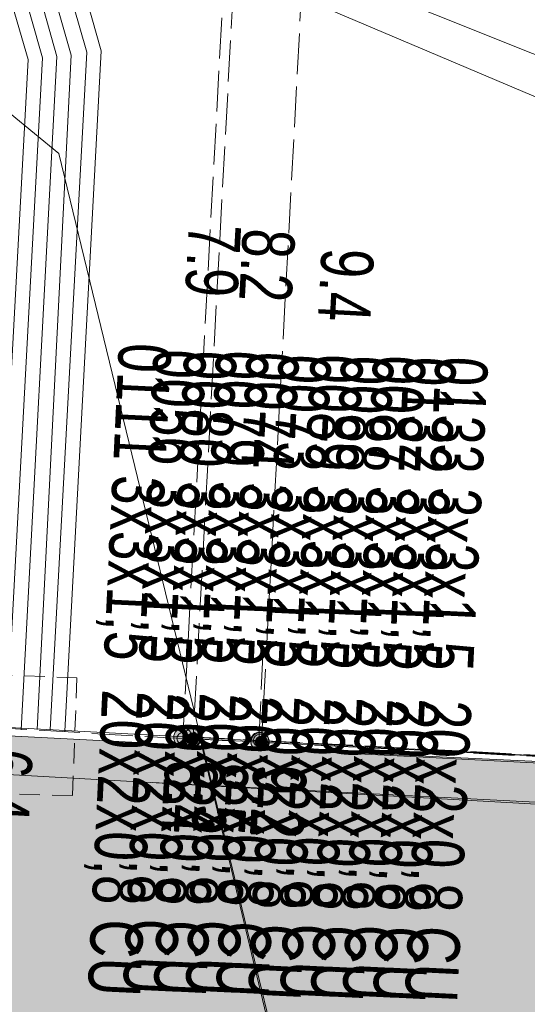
# Model space of a CAD drawing. Header units: metres. Extents: x -740 to 758, y -633 to 854.
# Tile 235 of 256: x -382 to -377, y 268 to 278. Entities that reach past the tile are written whole.
import ezdxf

# ---------------------------------------------------------------- set-up
doc = ezdxf.new("R2010")
doc.units = ezdxf.units.M
doc.header["$MEASUREMENT"] = 0
doc.linetypes.add('208_125', pattern=[0.3328, 0.208, -0.1248])
doc.linetypes.add('416_125', pattern=[0.5408, 0.416, -0.1248])
for name, color, linetype in [('Grundkarte.LOVION', 7, 'Continuous'), ('Strom.LOVION', 7, 'Continuous'), ('StromBemass.LOVION', 7, 'Continuous'), ('Telko.LOVION', 7, 'Continuous')]:
    doc.layers.add(name, color=color, linetype=linetype)
doc.styles.add('ERSTELLTER_STIL_1', font='arial.ttf')

msp = doc.modelspace()

# ---------------------------------------------------------------- hatches: boundary and pattern name
at = {"layer": 'Grundkarte.LOVION', "linetype": 'Continuous', "lineweight": 18}
for points in [[(-388.972, 271.402), (-389.271, 265.993), (-387.076, 265.912), (-387.085, 265.705), (-375.982, 265.194), (-375.961, 265.285), (-374.922, 265.239), (-373.76, 266.653), (-373.526, 270.607)], [(-380.516, 270.967), (-384.953, 265.568), (-375.992, 265.202), (-376.003, 265.32), (-373.866, 265.233), (-373.568, 270.641)]]:
    msp.add_hatch(color=254, dxfattribs=at).paths.add_polyline_path(points)
at = {"layer": 'StromBemass.LOVION', "linetype": 'Continuous', "lineweight": 13}
for points in [[(-380.455, 270.983), (-380.448, 270.993), (-380.442, 271.003), (-380.438, 271.014), (-380.435, 271.026), (-380.433, 271.037), (-380.433, 271.049), (-380.435, 271.061), (-380.438, 271.072), (-380.442, 271.083), (-380.448, 271.093), (-380.455, 271.103), (-380.463, 271.111), (-380.472, 271.119), (-380.482, 271.125), (-380.493, 271.13), (-380.504, 271.134), (-380.516, 271.136), (-380.527, 271.137), (-380.539, 271.136), (-380.551, 271.134), (-380.562, 271.13), (-380.573, 271.125), (-380.582, 271.119), (-380.592, 271.111), (-380.6, 271.102), (-380.606, 271.093), (-380.612, 271.083), (-380.616, 271.072), (-380.619, 271.06), (-380.621, 271.048), (-380.621, 271.037), (-380.619, 271.025), (-380.616, 271.014), (-380.612, 271.003), (-380.606, 270.992), (-380.599, 270.983), (-380.591, 270.974), (-380.582, 270.967), (-380.572, 270.96), (-380.561, 270.956), (-380.55, 270.952), (-380.539, 270.95), (-380.527, 270.949), (-380.515, 270.95), (-380.503, 270.952), (-380.492, 270.956), (-380.482, 270.961), (-380.472, 270.967), (-380.463, 270.975)], [(-380.475, 270.991), (-380.47, 270.997), (-380.467, 271.004), (-380.464, 271.012), (-380.462, 271.02), (-380.461, 271.028), (-380.461, 271.036), (-380.462, 271.044), (-380.464, 271.051), (-380.467, 271.059), (-380.471, 271.066), (-380.475, 271.072), (-380.481, 271.078), (-380.487, 271.083), (-380.494, 271.088), (-380.501, 271.091), (-380.509, 271.093), (-380.517, 271.095), (-380.525, 271.095), (-380.533, 271.095), (-380.541, 271.093), (-380.548, 271.091), (-380.556, 271.087), (-380.562, 271.083), (-380.569, 271.078), (-380.574, 271.072), (-380.579, 271.066), (-380.583, 271.058), (-380.585, 271.051), (-380.587, 271.043), (-380.588, 271.035), (-380.588, 271.027), (-380.587, 271.019), (-380.585, 271.011), (-380.582, 271.004), (-380.578, 270.997), (-380.574, 270.99), (-380.568, 270.985), (-380.562, 270.979), (-380.555, 270.975), (-380.548, 270.972), (-380.54, 270.969), (-380.532, 270.968), (-380.524, 270.967), (-380.516, 270.968), (-380.508, 270.969), (-380.501, 270.972), (-380.494, 270.975), (-380.487, 270.98), (-380.481, 270.985)], [(-380.475, 270.991), (-380.47, 270.997), (-380.467, 271.004), (-380.464, 271.012), (-380.462, 271.02), (-380.461, 271.028), (-380.461, 271.036), (-380.462, 271.044), (-380.464, 271.051), (-380.467, 271.059), (-380.471, 271.066), (-380.475, 271.072), (-380.481, 271.078), (-380.487, 271.083), (-380.494, 271.088), (-380.501, 271.091), (-380.509, 271.093), (-380.517, 271.095), (-380.525, 271.095), (-380.533, 271.095), (-380.541, 271.093), (-380.548, 271.091), (-380.556, 271.087), (-380.562, 271.083), (-380.569, 271.078), (-380.574, 271.072), (-380.579, 271.066), (-380.583, 271.058), (-380.585, 271.051), (-380.587, 271.043), (-380.588, 271.035), (-380.588, 271.027), (-380.587, 271.019), (-380.585, 271.011), (-380.582, 271.004), (-380.578, 270.997), (-380.574, 270.99), (-380.568, 270.985), (-380.562, 270.979), (-380.555, 270.975), (-380.548, 270.972), (-380.54, 270.969), (-380.532, 270.968), (-380.524, 270.967), (-380.516, 270.968), (-380.508, 270.969), (-380.501, 270.972), (-380.494, 270.975), (-380.487, 270.98), (-380.481, 270.985)], [(-380.359, 270.981), (-380.352, 270.99), (-380.346, 271), (-380.342, 271.011), (-380.339, 271.022), (-380.338, 271.034), (-380.338, 271.045), (-380.339, 271.057), (-380.342, 271.068), (-380.347, 271.079), (-380.352, 271.089), (-380.359, 271.098), (-380.367, 271.107), (-380.376, 271.114), (-380.386, 271.12), (-380.396, 271.125), (-380.407, 271.129), (-380.419, 271.131), (-380.43, 271.131), (-380.442, 271.131), (-380.453, 271.128), (-380.464, 271.125), (-380.475, 271.12), (-380.484, 271.114), (-380.493, 271.106), (-380.501, 271.098), (-380.508, 271.088), (-380.513, 271.078), (-380.518, 271.067), (-380.521, 271.056), (-380.522, 271.045), (-380.522, 271.033), (-380.52, 271.022), (-380.518, 271.01), (-380.513, 271), (-380.508, 270.99), (-380.501, 270.98), (-380.493, 270.972), (-380.484, 270.964), (-380.474, 270.958), (-380.464, 270.953), (-380.453, 270.95), (-380.441, 270.948), (-380.43, 270.947), (-380.418, 270.948), (-380.407, 270.95), (-380.396, 270.954), (-380.385, 270.958), (-380.375, 270.965), (-380.366, 270.972)], [(-380.397, 271.111), (-380.502, 270.983), (-380.47, 270.956), (-380.382, 270.965), (-380.356, 270.997), (-380.367, 271.114)], [(-380.489, 270.999), (-380.457, 270.973), (-380.444, 270.989), (-380.428, 270.975), (-380.375, 271.04), (-380.391, 271.053), (-380.378, 271.069), (-380.41, 271.095)], [(-380.489, 270.999), (-380.457, 270.973), (-380.444, 270.989), (-380.428, 270.975), (-380.375, 271.04), (-380.391, 271.053), (-380.378, 271.069), (-380.41, 271.095)], [(-380.379, 270.987), (-380.374, 270.993), (-380.371, 271), (-380.368, 271.007), (-380.366, 271.015), (-380.365, 271.022), (-380.365, 271.03), (-380.366, 271.038), (-380.368, 271.045), (-380.371, 271.053), (-380.375, 271.059), (-380.379, 271.066), (-380.384, 271.071), (-380.39, 271.076), (-380.397, 271.08), (-380.404, 271.084), (-380.411, 271.086), (-380.419, 271.087), (-380.427, 271.088), (-380.435, 271.087), (-380.442, 271.086), (-380.45, 271.083), (-380.457, 271.08), (-380.463, 271.076), (-380.469, 271.071), (-380.474, 271.065), (-380.479, 271.059), (-380.483, 271.052), (-380.485, 271.045), (-380.487, 271.038), (-380.488, 271.03), (-380.488, 271.022), (-380.487, 271.014), (-380.485, 271.007), (-380.482, 271), (-380.479, 270.993), (-380.474, 270.987), (-380.469, 270.981), (-380.463, 270.976), (-380.456, 270.972), (-380.449, 270.969), (-380.442, 270.966), (-380.434, 270.965), (-380.426, 270.964), (-380.419, 270.965), (-380.411, 270.966), (-380.404, 270.969), (-380.397, 270.972), (-380.39, 270.976), (-380.384, 270.981)], [(-380.379, 270.987), (-380.374, 270.993), (-380.371, 271), (-380.368, 271.007), (-380.366, 271.015), (-380.365, 271.022), (-380.365, 271.03), (-380.366, 271.038), (-380.368, 271.045), (-380.371, 271.053), (-380.375, 271.059), (-380.379, 271.066), (-380.384, 271.071), (-380.39, 271.076), (-380.397, 271.08), (-380.404, 271.084), (-380.411, 271.086), (-380.419, 271.087), (-380.427, 271.088), (-380.435, 271.087), (-380.442, 271.086), (-380.45, 271.083), (-380.457, 271.08), (-380.463, 271.076), (-380.469, 271.071), (-380.474, 271.065), (-380.479, 271.059), (-380.483, 271.052), (-380.485, 271.045), (-380.487, 271.038), (-380.488, 271.03), (-380.488, 271.022), (-380.487, 271.014), (-380.485, 271.007), (-380.482, 271), (-380.479, 270.993), (-380.474, 270.987), (-380.469, 270.981), (-380.463, 270.976), (-380.456, 270.972), (-380.449, 270.969), (-380.442, 270.966), (-380.434, 270.965), (-380.426, 270.964), (-380.419, 270.965), (-380.411, 270.966), (-380.404, 270.969), (-380.397, 270.972), (-380.39, 270.976), (-380.384, 270.981)], [(-379.673, 270.945), (-379.666, 270.955), (-379.661, 270.965), (-379.657, 270.976), (-379.654, 270.987), (-379.652, 270.999), (-379.652, 271.01), (-379.654, 271.022), (-379.657, 271.033), (-379.661, 271.044), (-379.667, 271.054), (-379.674, 271.063), (-379.681, 271.072), (-379.69, 271.079), (-379.7, 271.085), (-379.711, 271.09), (-379.722, 271.094), (-379.733, 271.096), (-379.745, 271.097), (-379.757, 271.096), (-379.768, 271.094), (-379.779, 271.09), (-379.79, 271.085), (-379.799, 271.079), (-379.808, 271.071), (-379.816, 271.063), (-379.823, 271.053), (-379.829, 271.043), (-379.833, 271.032), (-379.836, 271.021), (-379.837, 271.01), (-379.837, 270.998), (-379.836, 270.986), (-379.833, 270.975), (-379.828, 270.964), (-379.823, 270.954), (-379.816, 270.945), (-379.808, 270.936), (-379.799, 270.929), (-379.789, 270.923), (-379.778, 270.918), (-379.767, 270.914), (-379.756, 270.912), (-379.744, 270.911), (-379.733, 270.912), (-379.721, 270.914), (-379.71, 270.918), (-379.7, 270.923), (-379.69, 270.929), (-379.681, 270.937)], [(-379.668, 270.937), (-379.661, 270.947), (-379.656, 270.957), (-379.651, 270.968), (-379.648, 270.979), (-379.647, 270.991), (-379.647, 271.003), (-379.648, 271.014), (-379.651, 271.026), (-379.656, 271.036), (-379.661, 271.047), (-379.668, 271.056), (-379.676, 271.065), (-379.685, 271.072), (-379.695, 271.078), (-379.706, 271.083), (-379.717, 271.087), (-379.729, 271.089), (-379.74, 271.09), (-379.752, 271.089), (-379.764, 271.087), (-379.775, 271.083), (-379.785, 271.078), (-379.795, 271.072), (-379.804, 271.064), (-379.812, 271.056), (-379.819, 271.046), (-379.825, 271.036), (-379.829, 271.025), (-379.832, 271.014), (-379.833, 271.002), (-379.833, 270.99), (-379.832, 270.979), (-379.829, 270.967), (-379.824, 270.956), (-379.819, 270.946), (-379.812, 270.937), (-379.804, 270.928), (-379.795, 270.921), (-379.785, 270.914), (-379.774, 270.909), (-379.763, 270.906), (-379.752, 270.904), (-379.74, 270.903), (-379.728, 270.904), (-379.717, 270.906), (-379.705, 270.91), (-379.695, 270.915), (-379.685, 270.921), (-379.676, 270.929)], [(-379.698, 270.97), (-379.693, 270.976), (-379.689, 270.983), (-379.686, 270.99), (-379.684, 270.998), (-379.683, 271.006), (-379.683, 271.014), (-379.684, 271.022), (-379.686, 271.029), (-379.689, 271.036), (-379.693, 271.043), (-379.698, 271.05), (-379.703, 271.055), (-379.709, 271.06), (-379.716, 271.065), (-379.723, 271.068), (-379.731, 271.07), (-379.738, 271.072), (-379.746, 271.072), (-379.754, 271.072), (-379.762, 271.07), (-379.769, 271.068), (-379.776, 271.064), (-379.783, 271.06), (-379.789, 271.055), (-379.795, 271.049), (-379.799, 271.043), (-379.803, 271.036), (-379.806, 271.029), (-379.808, 271.021), (-379.809, 271.013), (-379.809, 271.005), (-379.808, 270.998), (-379.806, 270.99), (-379.803, 270.983), (-379.799, 270.976), (-379.794, 270.969), (-379.789, 270.964), (-379.783, 270.959), (-379.776, 270.954), (-379.769, 270.951), (-379.761, 270.949), (-379.754, 270.947), (-379.746, 270.947), (-379.738, 270.947), (-379.73, 270.949), (-379.723, 270.951), (-379.716, 270.955), (-379.709, 270.959), (-379.703, 270.964)], [(-379.698, 270.97), (-379.693, 270.976), (-379.689, 270.983), (-379.686, 270.99), (-379.684, 270.998), (-379.683, 271.006), (-379.683, 271.014), (-379.684, 271.022), (-379.686, 271.029), (-379.689, 271.036), (-379.693, 271.043), (-379.698, 271.05), (-379.703, 271.055), (-379.709, 271.06), (-379.716, 271.065), (-379.723, 271.068), (-379.731, 271.07), (-379.738, 271.072), (-379.746, 271.072), (-379.754, 271.072), (-379.762, 271.07), (-379.769, 271.068), (-379.776, 271.064), (-379.783, 271.06), (-379.789, 271.055), (-379.795, 271.049), (-379.799, 271.043), (-379.803, 271.036), (-379.806, 271.029), (-379.808, 271.021), (-379.809, 271.013), (-379.809, 271.005), (-379.808, 270.998), (-379.806, 270.99), (-379.803, 270.983), (-379.799, 270.976), (-379.794, 270.969), (-379.789, 270.964), (-379.783, 270.959), (-379.776, 270.954), (-379.769, 270.951), (-379.761, 270.949), (-379.754, 270.947), (-379.746, 270.947), (-379.738, 270.947), (-379.73, 270.949), (-379.723, 270.951), (-379.716, 270.955), (-379.709, 270.959), (-379.703, 270.964)], [(-379.678, 270.953), (-379.673, 270.96), (-379.669, 270.967), (-379.667, 270.974), (-379.665, 270.982), (-379.664, 270.989), (-379.664, 270.997), (-379.665, 271.005), (-379.667, 271.012), (-379.67, 271.02), (-379.673, 271.027), (-379.678, 271.033), (-379.683, 271.039), (-379.689, 271.043), (-379.696, 271.048), (-379.703, 271.051), (-379.711, 271.053), (-379.718, 271.055), (-379.726, 271.055), (-379.734, 271.055), (-379.742, 271.053), (-379.749, 271.051), (-379.756, 271.047), (-379.763, 271.043), (-379.769, 271.038), (-379.774, 271.033), (-379.779, 271.026), (-379.782, 271.019), (-379.785, 271.012), (-379.787, 271.004), (-379.788, 270.997), (-379.788, 270.989), (-379.787, 270.981), (-379.785, 270.974), (-379.782, 270.966), (-379.778, 270.959), (-379.774, 270.953), (-379.768, 270.947), (-379.762, 270.943), (-379.756, 270.938), (-379.749, 270.935), (-379.741, 270.933), (-379.733, 270.931), (-379.726, 270.931), (-379.718, 270.931), (-379.71, 270.933), (-379.703, 270.935), (-379.696, 270.939), (-379.689, 270.943), (-379.683, 270.948)], [(-379.678, 270.953), (-379.673, 270.96), (-379.669, 270.967), (-379.667, 270.974), (-379.665, 270.982), (-379.664, 270.989), (-379.664, 270.997), (-379.665, 271.005), (-379.667, 271.012), (-379.67, 271.02), (-379.673, 271.027), (-379.678, 271.033), (-379.683, 271.039), (-379.689, 271.043), (-379.696, 271.048), (-379.703, 271.051), (-379.711, 271.053), (-379.718, 271.055), (-379.726, 271.055), (-379.734, 271.055), (-379.742, 271.053), (-379.749, 271.051), (-379.756, 271.047), (-379.763, 271.043), (-379.769, 271.038), (-379.774, 271.033), (-379.779, 271.026), (-379.782, 271.019), (-379.785, 271.012), (-379.787, 271.004), (-379.788, 270.997), (-379.788, 270.989), (-379.787, 270.981), (-379.785, 270.974), (-379.782, 270.966), (-379.778, 270.959), (-379.774, 270.953), (-379.768, 270.947), (-379.762, 270.943), (-379.756, 270.938), (-379.749, 270.935), (-379.741, 270.933), (-379.733, 270.931), (-379.726, 270.931), (-379.718, 270.931), (-379.71, 270.933), (-379.703, 270.935), (-379.696, 270.939), (-379.689, 270.943), (-379.683, 270.948)]]:
    msp.add_hatch(color=7, dxfattribs=at).paths.add_polyline_path(points)

# ---------------------------------------------------------------- linework, layer by layer
at = {"layer": 'Grundkarte.LOVION', "color": 8, "linetype": 'Continuous', "lineweight": 18}
for points in [[(-358.441, 273.125), (-369.032, 276.552), (-374.493, 278.294), (-369.032, 276.552), (-369.723, 270.012), (-380.833, 270.581), (-369.723, 270.012), (-353.589, 269.137)], [(-370.986, 270.027), (-394.613, 271.353), (-396.476, 239.014)], [(-396.476, 239.014), (-394.613, 271.353), (-370.986, 270.027)], [(-374.922, 265.239), (-375.961, 265.285), (-375.982, 265.194), (-387.085, 265.705), (-387.076, 265.912), (-389.271, 265.993), (-388.972, 271.402), (-373.526, 270.607), (-373.76, 266.653)], [(-380.516, 270.967), (-373.568, 270.641), (-373.866, 265.233), (-376.003, 265.32), (-375.992, 265.202), (-384.953, 265.568)]]:
    msp.add_lwpolyline(points, dxfattribs=at)
at = {"layer": 'Grundkarte.LOVION', "color": 253, "linetype": 'Continuous', "lineweight": 18}
for points in [[(-373.76, 266.653), (-373.526, 270.607), (-388.972, 271.402), (-389.271, 265.993), (-389.479, 266.003), (-394.935, 266.179), (-394.613, 271.353), (-394.243, 275.734), (-398.544, 275.284), (-400.678, 275.045), (-402.403, 274.847), (-405.974, 274.498), (-407.827, 274.406), (-409.797, 274.302), (-411.741, 274.23)], [(-347.322, 263.986), (-348.211, 264.017), (-365.906, 264.829), (-373.866, 265.233), (-373.568, 270.641), (-380.516, 270.967)]]:
    msp.add_lwpolyline(points, dxfattribs=at)
at = {"layer": 'Strom.LOVION', "color": 94, "linetype": 'Continuous', "lineweight": 18}
for points in [[(-413.428, 292.389), (-410.919, 291.97), (-409.722, 291.821), (-408.227, 291.346), (-406.03, 290.94), (-402.997, 290.143), (-400.84, 289.394), (-395.928, 287.672), (-393.652, 286.313), (-392.692, 285.713), (-391.683, 285.072), (-390.937, 284.539), (-389.471, 283.604), (-388.669, 283.106), (-388.174, 282.888), (-387.932, 282.823), (-387.665, 282.82), (-385.956, 282.869), (-384.22, 282.196), (-384.049, 282.11), (-383.095, 281.567), (-381.904, 279.97), (-381.361, 278.042), (-381.732, 271.105)], [(-413.459, 292.253), (-410.934, 291.821), (-409.737, 291.672), (-408.242, 291.197), (-406.061, 290.804), (-403.329, 290.067), (-400.823, 289.218), (-395.988, 287.533), (-393.915, 286.288), (-392.546, 285.431), (-391.013, 284.414), (-389.547, 283.478), (-388.745, 282.98), (-388.219, 282.736), (-387.931, 282.661), (-387.664, 282.658), (-385.971, 282.72), (-384.342, 282.081), (-384.125, 281.984), (-383.216, 281.452), (-382.045, 279.897), (-381.507, 278.028), (-381.881, 271.12)], [(-413.487, 292.088), (-410.965, 291.685), (-409.752, 291.522), (-408.287, 291.045), (-406.089, 290.639), (-403.072, 289.855), (-400.837, 289.069), (-396.064, 287.408), (-393.805, 286.062), (-391.849, 284.805), (-391.09, 284.288), (-389.624, 283.353), (-388.818, 282.825), (-388.263, 282.584), (-387.962, 282.525), (-387.666, 282.524), (-385.999, 282.554), (-384.295, 281.908), (-384.202, 281.858), (-383.309, 281.34), (-382.185, 279.824), (-381.667, 277.998), (-382.014, 271.122)], [(-443.123, 284.137), (-430.418, 280.857), (-429.229, 280.633), (-427.745, 280.571), (-415.751, 280.783), (-400.003, 281.141), (-398.951, 281.111), (-395.202, 282.364), (-388.006, 282.077), (-386.073, 282.104), (-384.677, 281.575), (-384.431, 281.481), (-383.615, 280.999), (-382.594, 279.621), (-382.106, 277.955), (-382.475, 271.15)], [(-382.453, 279.694), (-381.96, 277.969), (-382.326, 271.135)], [(-382.313, 279.767), (-381.813, 277.983), (-382.177, 271.12)]]:
    msp.add_lwpolyline(points, dxfattribs=at)
at = {"layer": 'Strom.LOVION', "color": 194, "linetype": 'Continuous', "lineweight": 18}
for points in [[(-442.987, 284.564), (-430.249, 281.39), (-429.134, 281.174), (-427.754, 281.117), (-415.566, 281.304), (-399.016, 281.622), (-389.708, 281.645), (-379.984, 279.226), (-374.939, 277.207), (-372.436, 274.881), (-370.115, 271.842), (-369.887, 271.332)], [(-443.062, 284.275), (-430.358, 280.996), (-429.227, 280.766), (-427.759, 280.718), (-415.645, 280.912), (-398.981, 281.27), (-389.766, 281.181), (-380.102, 278.919), (-375.153, 276.817), (-373.03, 274.911), (-370.557, 271.828), (-370.165, 270.994)]]:
    msp.add_lwpolyline(points, dxfattribs=at)
at = {"layer": 'Strom.LOVION', "color": 34, "linetype": 'Continuous', "lineweight": 18}
for points in [[(-390.384, 246.392), (-388.923, 271.495), (-373.577, 270.676), (-373.783, 266.591)], [(-380.463, 271.031), (-373.587, 270.684), (-375.398, 234.641), (-391.034, 235.565), (-389.602, 259.911)]]:
    msp.add_lwpolyline(points, dxfattribs=at)
at = {"layer": 'StromBemass.LOVION', "color": 7, "linetype": '416_125', "lineweight": 13}
for points in [[(-379.225, 280.379), (-379.726, 270.991)], [(-379.984, 279.226), (-380.424, 271.026)], [(-380.102, 278.919), (-380.528, 271.03)], [(-379.71, 271.947), (-379.752, 271.012)], [(-382.534, 271.145), (-380.528, 271.03), (-380.424, 271.026), (-379.726, 270.991), (-373.577, 270.676), (-373.783, 266.591)], [(-380.45, 271.047), (-379.752, 271.012), (-373.587, 270.684)]]:
    msp.add_lwpolyline(points, dxfattribs=at)
at = {"layer": 'StromBemass.LOVION', "color": 7, "linetype": 'Continuous', "lineweight": 13}
for points in [[(-380.397, 271.111), (-380.367, 271.114), (-380.356, 270.997), (-380.382, 270.965), (-380.47, 270.956), (-380.502, 270.983)], [(-380.423, 271.079), (-380.41, 271.095), (-380.378, 271.069), (-380.391, 271.053), (-380.375, 271.04), (-380.388, 271.024), (-380.401, 271.008), (-380.415, 270.991), (-380.428, 270.975), (-380.444, 270.989), (-380.457, 270.973), (-380.489, 270.999), (-380.476, 271.015)], [(-380.423, 271.079), (-380.41, 271.095), (-380.378, 271.069), (-380.391, 271.053), (-380.375, 271.04), (-380.388, 271.024), (-380.401, 271.008), (-380.415, 270.991), (-380.428, 270.975), (-380.444, 270.989), (-380.457, 270.973), (-380.489, 270.999), (-380.476, 271.015)]]:
    msp.add_lwpolyline(points, dxfattribs=at)
for centre, radius in [((-380.527, 271.043), 0.0938), ((-380.525, 271.031), 0.064), ((-380.525, 271.031), 0.064), ((-380.43, 271.039), 0.0923), ((-380.427, 271.026), 0.0618), ((-380.427, 271.026), 0.0618), ((-379.745, 271.004), 0.0926), ((-379.74, 270.996), 0.0934), ((-379.746, 271.01), 0.0628), ((-379.746, 271.01), 0.0628), ((-379.726, 270.993), 0.0623), ((-379.726, 270.993), 0.0623)]:
    msp.add_circle(centre, radius, dxfattribs=at)
at = {"layer": 'Telko.LOVION', "color": 7, "linetype": 'Continuous', "lineweight": 13}
for points in [[(-388.99, 282.912), (-381.791, 276.995), (-380.33, 270.976), (-379.064, 265.735)], [(-380.384, 271.128), (-380.34, 270.984), (-379.09, 265.757)]]:
    msp.add_lwpolyline(points, dxfattribs=at)
at = {"layer": 'Telko.LOVION', "color": 9, "linetype": '208_125', "lineweight": 18}
msp.add_lwpolyline([(-382.809, 271.694), (-381.608, 271.649), (-381.653, 270.448), (-382.838, 270.479)], close=True, dxfattribs=at)

# ---------------------------------------------------------------- texts
at = {"layer": 'Strom.LOVION', "color": 94, "linetype": 'Continuous', "lineweight": 18, "attachment_point": 7, "rotation": 267.2453, "style": 'ERSTELLTER_STIL_1'}
for s, insert, char_height in [('{\\A1;\\W0.72430x;0111 3x3x1,5  20x2x0,8 CU}', (-381.277, 275.077), 0.53354), ('{\\A1;\\W0.71557x;0056 3x3x1,5  20x2x0,8 CU}', (-380.922, 275.013), 0.53355), ('{\\A1;\\W0.71558x;0080 3x3x1,5  20x2x0,8 CU}', (-380.61, 274.999), 0.53354), ('{\\A1;\\W0.71557x;0079 3x3x1,5  20x2x0,8 CU}', (-380.285, 275.001), 0.53355), ('{\\A1;\\W0.71557x;0074 3x3x1,5  20x2x0,8 CU}', (-379.974, 274.987), 0.53355), ('{\\A1;\\W0.71557x;0073 3x3x1,5  20x2x0,8 CU}', (-379.646, 274.96), 0.53355), ('{\\A1;\\W0.71557x;0089 3x3x1,5  20x2x0,8 CU}', (-379.321, 274.962), 0.53355), ('{\\A1;\\W0.71557x;0088 3x3x1,5  20x2x0,8 CU}', (-379.009, 274.948), 0.53355), ('{\\A1;\\W0.71558x;0087 3x3x1,5  20x2x0,8 CU}', (-378.684, 274.951), 0.53354), ('{\\A1;\\W0.71558x;0132 3x3x1,5  20x2x0,8 CU}', (-378.373, 274.937), 0.53354), ('{\\A1;\\W0.71557x;0133 3x3x1,5  20x2x0,8 CU}', (-378.048, 274.939), 0.53355)]:
    msp.add_mtext(s, dxfattribs=dict(at, insert=insert, char_height=char_height))
at = {"layer": 'StromBemass.LOVION', "color": 7, "linetype": 'Continuous', "lineweight": 13, "attachment_point": 7, "style": 'ERSTELLTER_STIL_1'}
for s, insert, char_height, rotation in [('{\\A1;\\W0.71558x;7.9}', (-380.473, 276.289), 0.53354, 266.9114), ('{\\A1;\\W0.71558x;8.2}', (-379.922, 276.239), 0.53354, 266.9114), ('{\\A1;\\W0.71557x;9.4}', (-379.119, 276.038), 0.53355, 266.9113), ('{\\A1;\\W0.71558x;6.4}', (-382.598, 270.942), 0.53354, 266.9112), ('{\\A1;\\W0.71557x;8.4}', (-380.709, 270.815), 0.53355, 266.9114), ('{\\A1;\\W0.71558x;8.5}', (-380.407, 270.811), 0.53354, 266.9112), ('{\\A1;\\W0.71558x;8.5}', (-380.397, 270.803), 0.53354, 266.9114), ('{\\A1;\\W0.71558x;9.2}', (-379.813, 270.777), 0.53354, 266.9112), ('{\\A1;\\W0.71557x;9.2}', (-379.803, 270.769), 0.53355, 266.9114)]:
    msp.add_mtext(s, dxfattribs=dict(at, insert=insert, char_height=char_height, rotation=rotation))

doc.saveas('drawing.dxf')
